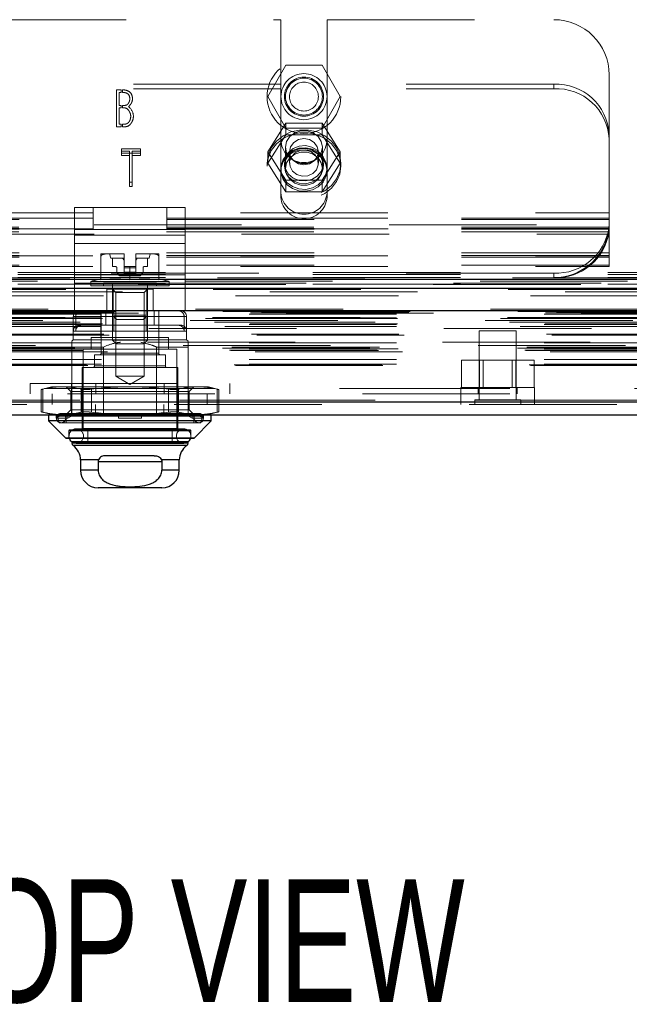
# Model space of a CAD drawing. Header units: inches. Extents: x 0.2 to 10.8, y 0.2 to 8.2.
# Tile 56 of 86: x 3.535 to 3.948, y 6.801 to 7.469. Entities that reach past the tile are written whole.
import ezdxf

# ---------------------------------------------------------------- set-up
doc = ezdxf.new("R2010")
doc.units = ezdxf.units.IN
doc.header["$MEASUREMENT"] = 0
doc.linetypes.add('HIDDEN', pattern=[0.075, 0.05, -0.025])
doc.layers.add('SLD-0', color=179, linetype='Continuous')
doc.layers.add('TEXT', color=140, linetype='Continuous')
doc.styles.add('SLDTEXTSTYLE0', font='TXT', dxfattribs={"width": 0.7})

msp = doc.modelspace()

# ---------------------------------------------------------------- linework, layer by layer
at = {"layer": 'SLD-0', "linetype": 'HIDDEN', "lineweight": 18}
for p, q in [((3.506932, 7.468689), (3.711882, 7.468689)), ((3.711882, 7.468689), (3.711882, 7.424907)), ((3.743132, 7.468689), (3.743132, 7.424907)), ((3.743132, 7.468689), (3.896907, 7.468689)), ((3.702912, 7.416489), (3.715209, 7.437789)), ((3.715209, 7.437789), (3.739804, 7.437789)), ((3.739804, 7.437789), (3.752102, 7.416489)), ((3.934407, 7.39092), (3.934407, 7.431189)), ((3.711882, 7.424907), (3.506932, 7.424907)), ((3.711882, 7.421864), (3.506932, 7.421864)), ((3.711882, 7.421864), (3.711882, 7.424907)), ((3.711882, 7.348226), (3.711882, 7.421864)), ((3.896907, 7.424907), (3.743132, 7.424907)), ((3.743132, 7.421864), (3.743132, 7.424907)), ((3.743132, 7.348226), (3.743132, 7.421864)), ((3.896907, 7.421864), (3.743132, 7.421864)), ((3.896907, 7.421864), (3.896907, 7.424907)), ((3.600412, 7.396105), (3.600412, 7.421105)), ((3.600412, 7.421105), (3.603601, 7.421105)), ((3.603601, 7.41929), (3.602285, 7.41929)), ((3.602285, 7.41929), (3.602285, 7.410584)), ((3.603601, 7.421105), (3.603601, 7.41929)), ((3.604601, 7.41929), (3.604601, 7.421096)), ((3.715209, 7.395189), (3.702912, 7.416489)), ((3.752102, 7.416489), (3.739804, 7.395189)), ((3.602285, 7.410584), (3.603601, 7.410584)), ((3.602285, 7.408866), (3.602285, 7.397862)), ((3.603601, 7.408866), (3.602285, 7.408866)), ((3.603601, 7.410584), (3.603601, 7.408866)), ((3.604601, 7.408866), (3.604601, 7.410584)), ((3.603601, 7.396105), (3.600412, 7.396105)), ((3.602285, 7.397862), (3.603601, 7.397862)), ((3.603601, 7.397862), (3.603601, 7.396105)), ((3.604601, 7.396105), (3.604601, 7.397862)), ((3.715209, 7.398436), (3.702912, 7.379132)), ((3.715209, 7.390618), (3.715209, 7.398436)), ((3.739804, 7.398436), (3.715209, 7.398436)), ((3.739804, 7.395189), (3.715209, 7.395189)), ((3.739804, 7.390618), (3.739804, 7.398436)), ((3.752102, 7.379132), (3.739804, 7.398436)), ((3.715209, 7.390618), (3.702912, 7.371313)), ((3.739804, 7.390618), (3.715209, 7.390618)), ((3.752102, 7.371313), (3.739804, 7.390618)), ((3.934407, 7.39092), (3.934407, 7.387877)), ((3.934407, 7.307488), (3.934407, 7.387877)), ((3.616694, 7.381133), (3.603837, 7.381133)), ((3.603837, 7.37809), (3.603837, 7.381133)), ((3.616694, 7.37809), (3.616694, 7.381133)), ((3.715007, 7.382217), (3.715007, 7.367689)), ((3.740007, 7.367689), (3.740007, 7.382217)), ((3.603837, 7.379488), (3.609319, 7.379488)), ((3.603837, 7.37809), (3.616694, 7.37809)), ((3.603837, 7.376445), (3.603837, 7.37809)), ((3.609319, 7.376445), (3.603837, 7.376445)), ((3.609319, 7.376445), (3.609319, 7.379488)), ((3.609319, 7.355432), (3.609319, 7.376445)), ((3.611095, 7.376445), (3.611095, 7.379488)), ((3.611095, 7.379488), (3.616694, 7.379488)), ((3.611095, 7.376445), (3.611095, 7.355432)), ((3.616694, 7.376445), (3.611095, 7.376445)), ((3.616694, 7.37809), (3.616694, 7.376445)), ((3.702912, 7.371313), (3.702912, 7.379132)), ((3.702912, 7.379132), (3.715209, 7.359827)), ((3.717712, 7.379132), (3.717712, 7.371313)), ((3.737302, 7.371313), (3.737302, 7.379132)), ((3.739804, 7.359827), (3.752102, 7.379132)), ((3.752102, 7.371313), (3.752102, 7.379132)), ((3.702507, 7.371313), (3.702507, 7.369411)), ((3.702912, 7.371313), (3.715209, 7.352009)), ((3.714257, 7.371313), (3.714257, 7.369411)), ((3.739804, 7.352009), (3.752102, 7.371313)), ((3.740757, 7.369411), (3.740757, 7.371313)), ((3.752507, 7.369411), (3.752507, 7.371313)), ((3.609319, 7.358475), (3.611095, 7.358475)), ((3.611095, 7.355432), (3.609319, 7.355432)), ((3.715209, 7.359827), (3.739804, 7.359827)), ((3.715209, 7.352009), (3.715209, 7.359827)), ((3.739804, 7.352009), (3.739804, 7.359827)), ((3.715209, 7.352009), (3.739804, 7.352009)), ((3.572044, 7.326241), (3.572044, 7.341241)), ((3.572044, 7.341241), (3.584544, 7.341241)), ((3.572048, 7.341241), (3.572048, 7.322489)), ((3.584544, 7.326241), (3.584544, 7.341241)), ((3.634544, 7.341241), (3.584544, 7.341241)), ((3.584548, 7.326241), (3.584548, 7.341241)), ((3.634544, 7.326241), (3.634544, 7.341241)), ((3.634544, 7.341241), (3.647044, 7.341241)), ((3.634548, 7.326241), (3.634548, 7.341241)), ((3.647044, 7.326241), (3.647044, 7.341241)), ((3.647044, 7.341241), (3.647048, 7.341241)), ((3.647048, 7.341241), (3.647048, 7.322489)), ((3.284407, 7.337589), (3.934407, 7.337589)), ((3.284407, 7.337589), (3.934407, 7.337589)), ((4.485207, 7.329489), (2.733607, 7.329489)), ((3.934407, 7.334144), (3.284407, 7.334144)), ((3.284407, 7.333989), (3.934407, 7.333989)), ((3.934407, 7.333132), (3.284407, 7.333132)), ((3.934278, 7.327908), (3.284535, 7.327908)), ((3.934407, 7.326944), (3.284407, 7.326944)), ((3.934407, 7.326607), (3.284407, 7.326607)), ((3.934278, 7.324866), (3.284535, 7.324866)), ((3.284666, 7.326789), (3.934148, 7.326789)), ((3.28527, 7.323189), (3.933544, 7.323189)), ((3.28527, 7.323189), (3.933544, 7.323189)), ((3.584544, 7.326241), (3.572044, 7.326241)), ((3.572044, 7.316865), (3.572044, 7.326241)), ((3.647044, 7.322489), (3.572044, 7.322489)), ((3.572048, 7.322489), (3.647048, 7.322489)), ((3.572048, 7.322489), (3.572048, 7.295618)), ((3.634544, 7.326241), (3.584544, 7.326241)), ((3.647044, 7.326241), (3.634544, 7.326241)), ((3.647044, 7.316865), (3.647044, 7.326241)), ((3.647044, 7.326241), (3.647048, 7.326241)), ((3.647048, 7.322489), (3.647048, 7.295618)), ((3.647044, 7.316865), (3.572044, 7.316865)), ((3.572044, 7.289994), (3.572044, 7.316865)), ((3.572048, 7.316865), (3.647048, 7.316865)), ((3.647044, 7.289994), (3.647044, 7.316865)), ((3.934407, 7.310531), (3.284407, 7.310531)), ((3.934407, 7.308789), (3.284407, 7.308789)), ((3.284407, 7.308452), (3.934407, 7.308452)), ((3.593984, 7.309824), (3.589861, 7.309824)), ((3.589861, 7.292168), (3.589861, 7.307932)), ((3.605422, 7.309824), (3.593984, 7.309824)), ((3.595766, 7.309824), (3.596554, 7.306871)), ((3.605609, 7.309824), (3.605422, 7.309824)), ((3.605609, 7.309824), (3.605422, 7.309824)), ((3.605609, 7.309823), (3.605609, 7.309824)), ((3.605609, 7.301163), (3.605609, 7.309823)), ((3.613669, 7.309824), (3.613483, 7.309824)), ((3.613483, 7.309823), (3.613483, 7.309824)), ((3.613669, 7.309824), (3.613483, 7.309824)), ((3.613483, 7.301163), (3.613483, 7.309823)), ((3.625108, 7.309824), (3.613669, 7.309824)), ((3.622538, 7.306871), (3.623325, 7.309824)), ((3.629231, 7.309824), (3.625108, 7.309824)), ((3.629231, 7.292168), (3.629231, 7.307932)), ((3.934407, 7.307488), (3.284407, 7.307488)), ((3.934407, 7.302264), (3.284407, 7.302264)), ((3.284407, 7.301252), (3.934407, 7.301252)), ((3.605609, 7.306871), (3.596554, 7.306871)), ((3.597735, 7.306871), (3.597735, 7.301163)), ((3.597735, 7.301163), (3.5999, 7.301163)), ((3.609546, 7.301163), (3.605609, 7.301163)), ((3.605609, 7.301163), (3.605609, 7.300375)), ((3.609546, 7.292168), (3.609546, 7.301163)), ((3.609546, 7.301163), (3.613483, 7.301163)), ((3.622538, 7.306871), (3.613483, 7.306871)), ((3.613483, 7.301163), (3.613483, 7.300375)), ((3.619191, 7.301163), (3.621357, 7.301163)), ((3.621357, 7.301163), (3.621357, 7.306871)), ((3.934407, 7.301252), (3.934407, 7.307488)), ((2.733607, 7.297289), (4.485207, 7.297289)), ((2.733607, 7.297289), (4.485207, 7.297289)), ((2.733607, 7.295767), (4.485207, 7.295767)), ((2.733698, 7.297289), (4.485116, 7.297289)), ((2.733698, 7.297289), (4.485116, 7.297289)), ((2.733698, 7.297289), (4.485116, 7.297289)), ((2.733698, 7.297289), (4.485116, 7.297289)), ((3.896907, 7.296731), (3.321907, 7.296731)), ((3.647044, 7.295618), (3.572044, 7.295618)), ((3.572048, 7.295618), (3.647048, 7.295618)), ((3.572048, 7.295618), (3.572048, 7.286241)), ((3.600687, 7.300375), (3.600687, 7.297321)), ((3.601033, 7.296486), (3.60231, 7.295209)), ((3.603145, 7.294863), (3.605609, 7.294863)), ((3.605609, 7.300375), (3.613483, 7.300375)), ((3.605609, 7.300375), (3.605609, 7.297321)), ((3.605609, 7.300375), (3.613483, 7.300375)), ((3.613483, 7.300375), (3.605609, 7.300375)), ((3.613483, 7.300375), (3.605609, 7.300375)), ((3.605609, 7.297321), (3.605609, 7.296486)), ((3.605609, 7.297321), (3.613483, 7.297321)), ((3.605609, 7.297321), (3.613483, 7.297321)), ((3.613483, 7.297321), (3.605609, 7.297321)), ((3.613483, 7.297321), (3.605609, 7.297321)), ((3.605609, 7.296486), (3.613483, 7.296486)), ((3.605609, 7.296486), (3.605609, 7.295209)), ((3.605609, 7.296486), (3.613483, 7.296486)), ((3.613483, 7.296486), (3.605609, 7.296486)), ((3.613483, 7.296486), (3.605609, 7.296486)), ((3.605609, 7.295209), (3.613483, 7.295209)), ((3.605609, 7.295209), (3.605609, 7.294863)), ((3.605609, 7.295209), (3.613483, 7.295209)), ((3.613483, 7.295209), (3.605609, 7.295209)), ((3.613483, 7.295209), (3.605609, 7.295209)), ((3.605609, 7.294863), (3.613483, 7.294863)), ((3.613483, 7.300375), (3.613483, 7.297321)), ((3.613483, 7.297321), (3.613483, 7.296486)), ((3.613483, 7.296486), (3.613483, 7.295209)), ((3.613483, 7.295209), (3.613483, 7.294863)), ((3.613483, 7.294863), (3.615946, 7.294863)), ((3.616781, 7.295209), (3.618058, 7.296486)), ((3.618404, 7.297321), (3.618404, 7.300375)), ((3.647048, 7.295618), (3.647048, 7.286241)), ((3.896907, 7.296731), (3.896907, 7.293689)), ((4.528969, 7.289861), (2.689795, 7.289861)), ((4.515142, 7.288992), (2.703619, 7.288992)), ((2.733607, 7.293689), (4.485207, 7.293689)), ((2.733607, 7.289347), (4.485207, 7.289347)), ((3.647044, 7.289994), (3.572044, 7.289994)), ((3.572044, 7.271241), (3.572044, 7.289994)), ((3.572048, 7.289994), (3.647048, 7.289994)), ((3.636121, 7.291101), (3.582971, 7.291101)), ((3.582971, 7.291101), (3.582971, 7.28817)), ((3.636121, 7.28817), (3.582971, 7.28817)), ((3.627459, 7.290139), (3.591632, 7.290139)), ((3.591632, 7.290139), (3.591632, 7.28817)), ((3.597735, 7.290139), (3.597735, 7.251216)), ((3.621357, 7.251216), (3.621357, 7.290139)), ((3.627459, 7.28817), (3.627459, 7.290139)), ((3.636121, 7.28817), (3.636121, 7.291101)), ((3.647044, 7.271241), (3.647044, 7.289994)), ((2.704471, 7.28404), (4.514294, 7.28404)), ((3.647044, 7.286241), (3.572044, 7.286241)), ((3.572048, 7.271241), (3.572048, 7.286241)), ((3.593794, 7.271241), (3.593794, 7.286241)), ((3.593798, 7.285808), (3.593798, 7.286241)), ((3.593798, 7.285808), (3.593798, 7.271241)), ((3.598066, 7.285808), (3.593798, 7.285808)), ((3.597735, 7.285808), (3.599867, 7.283676)), ((3.598066, 7.285808), (3.598066, 7.271241)), ((3.621026, 7.285808), (3.598066, 7.285808)), ((3.619225, 7.283676), (3.599867, 7.283676)), ((3.599867, 7.283676), (3.599867, 7.226757)), ((3.619225, 7.283676), (3.621357, 7.285808)), ((3.619225, 7.226757), (3.619225, 7.283676)), ((3.621026, 7.285808), (3.621026, 7.271241)), ((3.625294, 7.285808), (3.621026, 7.285808)), ((3.625294, 7.271241), (3.625294, 7.286241)), ((3.625298, 7.271241), (3.625298, 7.286241)), ((3.647048, 7.271241), (3.647048, 7.286241)), ((4.553997, 7.272375), (2.664768, 7.272375)), ((2.671299, 7.271216), (4.547466, 7.271216)), ((4.547214, 7.271248), (2.67155, 7.271248)), ((2.672455, 7.270674), (4.54631, 7.270674)), ((2.672455, 7.270674), (4.54631, 7.270674)), ((2.690339, 7.268857), (4.528426, 7.268857)), ((2.690339, 7.268857), (4.528426, 7.268857)), ((2.691339, 7.269869), (4.527426, 7.269869)), ((2.691339, 7.269869), (4.527426, 7.269869)), ((2.698635, 7.269953), (4.52013, 7.269953)), ((2.698635, 7.269953), (4.52013, 7.269953)), ((2.699562, 7.27061), (4.519203, 7.27061)), ((2.699562, 7.27061), (4.519203, 7.27061)), ((2.715366, 7.269575), (4.503466, 7.269575)), ((3.647044, 7.271241), (3.572044, 7.271241)), ((3.589861, 7.271241), (3.589861, 7.253131)), ((3.590058, 7.271241), (3.590058, 7.242501)), ((3.593237, 7.271241), (3.593237, 7.261399)), ((3.598544, 7.268241), (3.598544, 7.271241)), ((3.598544, 7.268241), (3.620544, 7.268241)), ((3.620544, 7.268241), (3.598544, 7.268241)), ((3.598548, 7.268241), (3.598548, 7.271241)), ((3.598548, 7.268241), (3.620548, 7.268241)), ((3.620548, 7.268241), (3.598548, 7.268241)), ((3.620544, 7.268241), (3.620544, 7.271241)), ((3.620548, 7.268241), (3.620548, 7.271241)), ((3.620569, 7.271241), (3.620569, 7.261399)), ((3.625855, 7.271241), (3.625855, 7.261399)), ((3.629034, 7.242501), (3.629034, 7.271241)), ((3.629231, 7.261399), (3.629231, 7.271241)), ((2.660717, 7.266054), (4.558048, 7.266054)), ((2.660717, 7.266054), (4.558048, 7.266054)), ((2.665572, 7.266565), (4.553193, 7.266565)), ((2.665679, 7.265953), (4.553085, 7.265953)), ((2.666799, 7.263489), (4.551966, 7.263489)), ((4.550445, 7.264628), (2.668367, 7.264628)), ((2.675856, 7.263452), (4.542909, 7.263452)), ((2.690339, 7.266369), (4.528426, 7.266369)), ((2.690339, 7.266369), (4.528426, 7.266369)), ((2.690339, 7.261869), (4.528426, 7.261869)), ((2.690339, 7.261869), (4.528426, 7.261869)), ((2.690839, 7.265869), (4.527926, 7.265869)), ((2.690839, 7.262369), (4.527926, 7.262369)), ((3.57116, 7.267304), (3.57116, 7.251556)), ((3.646315, 7.267304), (3.571341, 7.267304)), ((3.572777, 7.267304), (3.572777, 7.257462)), ((3.572777, 7.267304), (3.647751, 7.267304)), ((3.576908, 7.261399), (3.575097, 7.261399)), ((3.593237, 7.261399), (3.576908, 7.261399)), ((3.593237, 7.261399), (3.598522, 7.261399)), ((3.598522, 7.267304), (3.598522, 7.257462)), ((3.643995, 7.261399), (3.598522, 7.261399)), ((3.601544, 7.265241), (3.617544, 7.265241)), ((3.617544, 7.265241), (3.617548, 7.265241)), ((3.629231, 7.253131), (3.629231, 7.261399)), ((3.646315, 7.267304), (3.646315, 7.257462)), ((3.647932, 7.257462), (3.647932, 7.267304)), ((2.673965, 7.260608), (4.544793, 7.260608)), ((2.690339, 7.260461), (4.528426, 7.260461)), ((2.691854, 7.255456), (4.526979, 7.255456)), ((2.695493, 7.254646), (4.523272, 7.254646)), ((2.695493, 7.254646), (4.523272, 7.254646)), ((4.522402, 7.259128), (2.696365, 7.259128)), ((3.620569, 7.257462), (3.571335, 7.257462)), ((3.598522, 7.257462), (3.647757, 7.257462)), ((3.647932, 7.251556), (3.647932, 7.257462)), ((3.871366, 7.257575), (3.846366, 7.257575)), ((3.846366, 7.257575), (3.846366, 7.2107)), ((3.871366, 7.2107), (3.871366, 7.257575)), ((4.545552, 7.24763), (2.673221, 7.24763)), ((2.690339, 7.249456), (4.528426, 7.249456)), ((4.521508, 7.249838), (2.697268, 7.249838)), ((3.57116, 7.251556), (3.570176, 7.250572)), ((3.647932, 7.251556), (3.57116, 7.251556)), ((3.635727, 7.253131), (3.583365, 7.253131)), ((3.583365, 7.253131), (3.583365, 7.245257)), ((3.621357, 7.251216), (3.597735, 7.251216)), ((3.597735, 7.251216), (3.60015, 7.2488)), ((3.618941, 7.2488), (3.60015, 7.2488)), ((3.618941, 7.2488), (3.621357, 7.251216)), ((3.635727, 7.245257), (3.635727, 7.253131)), ((3.648916, 7.250572), (3.647932, 7.251556)), ((2.672276, 7.24588), (4.546489, 7.24588)), ((2.677133, 7.244478), (4.541647, 7.244478)), ((2.677955, 7.244186), (4.540816, 7.244186)), ((2.678638, 7.246581), (4.540126, 7.246581)), ((2.690339, 7.245322), (4.528426, 7.245322)), ((2.691441, 7.245314), (4.527311, 7.245314)), ((2.694378, 7.24325), (4.524387, 7.24325)), ((3.570176, 7.246635), (3.570176, 7.200375)), ((3.591504, 7.246635), (3.570176, 7.246635)), ((3.641239, 7.245257), (3.577853, 7.245257)), ((3.577853, 7.245257), (3.577853, 7.190533)), ((3.633561, 7.24132), (3.58553, 7.24132)), ((3.58553, 7.24132), (3.58553, 7.23384)), ((3.590058, 7.242501), (3.628852, 7.242501)), ((3.629034, 7.242501), (3.590239, 7.242501)), ((3.591504, 7.246635), (3.591504, 7.200375)), ((3.627587, 7.246635), (3.627587, 7.200375)), ((3.648916, 7.246635), (3.627587, 7.246635)), ((3.633561, 7.23384), (3.633561, 7.24132)), ((3.641239, 7.190533), (3.641239, 7.245257)), ((3.648916, 7.246635), (3.648916, 7.207575)), ((2.680201, 7.23456), (4.538564, 7.23456)), ((2.690339, 7.23808), (4.528426, 7.23808)), ((2.690339, 7.235041), (4.528426, 7.235041)), ((2.690339, 7.235041), (4.528426, 7.235041)), ((3.834271, 7.219275), (3.834271, 7.237775)), ((3.846568, 7.237775), (3.834271, 7.237775)), ((3.846568, 7.219275), (3.846568, 7.237775)), ((3.871163, 7.237775), (3.846568, 7.237775)), ((3.849071, 7.237775), (3.849071, 7.219275)), ((3.868661, 7.219275), (3.868661, 7.237775)), ((3.871163, 7.219275), (3.871163, 7.237775)), ((3.883461, 7.237775), (3.871163, 7.237775)), ((3.883461, 7.219275), (3.883461, 7.237775)), ((2.681078, 7.234041), (4.537687, 7.234041)), ((3.642026, 7.232659), (3.577065, 7.232659)), ((3.577065, 7.232659), (3.577065, 7.19132)), ((3.633561, 7.23384), (3.58553, 7.23384)), ((3.58553, 7.23384), (3.633561, 7.23384)), ((3.642026, 7.19132), (3.642026, 7.232659)), ((3.541846, 7.221975), (3.677246, 7.221975)), ((3.541846, 7.221975), (3.541846, 7.214775)), ((3.569996, 7.221975), (3.569996, 7.214775)), ((3.586446, 7.221975), (3.586446, 7.214775)), ((3.619225, 7.226757), (3.599867, 7.226757)), ((3.599867, 7.226757), (3.609546, 7.221169)), ((3.609546, 7.221169), (3.619225, 7.226757)), ((3.632645, 7.221975), (3.632645, 7.214775)), ((3.649096, 7.221975), (3.649096, 7.214775)), ((3.677246, 7.214775), (3.677246, 7.221975)), ((2.767166, 7.218375), (4.451666, 7.218375)), ((2.767166, 7.218375), (4.451666, 7.218375)), ((4.451599, 7.218375), (2.767166, 7.218375)), ((4.451599, 7.218375), (2.767166, 7.218375)), ((2.767166, 7.214775), (4.451666, 7.214775)), ((3.556396, 7.219667), (3.549392, 7.21779)), ((3.549392, 7.217814), (3.549392, 7.202621)), ((3.550447, 7.202398), (3.550447, 7.218037)), ((3.550447, 7.202398), (3.550447, 7.218037)), ((3.550447, 7.202398), (3.550447, 7.218037)), ((3.550447, 7.202398), (3.550447, 7.218037)), ((3.563517, 7.219667), (3.556396, 7.219667)), ((3.556849, 7.214775), (3.556849, 7.207575)), ((3.556916, 7.214775), (3.556916, 7.207575)), ((3.609546, 7.219667), (3.563517, 7.219667)), ((3.566239, 7.219667), (3.569435, 7.21647)), ((3.574809, 7.21647), (3.569435, 7.21647)), ((3.569435, 7.21647), (3.569435, 7.203966)), ((3.649656, 7.21647), (3.574809, 7.21647)), ((3.576587, 7.202398), (3.576587, 7.218037)), ((3.576587, 7.202398), (3.576587, 7.218037)), ((3.576587, 7.202398), (3.576587, 7.218037)), ((3.576587, 7.202398), (3.576587, 7.218037)), ((3.583406, 7.202398), (3.583406, 7.218037)), ((3.583406, 7.202398), (3.583406, 7.218037)), ((3.583406, 7.202398), (3.583406, 7.218037)), ((3.583406, 7.202398), (3.583406, 7.218037)), ((3.655575, 7.219667), (3.609546, 7.219667)), ((3.635686, 7.202398), (3.635686, 7.218037)), ((3.635686, 7.202398), (3.635686, 7.218037)), ((3.635686, 7.202398), (3.635686, 7.218037)), ((3.635686, 7.202398), (3.635686, 7.218037)), ((3.642505, 7.202398), (3.642505, 7.218037)), ((3.642505, 7.202398), (3.642505, 7.218037)), ((3.642505, 7.202398), (3.642505, 7.218037)), ((3.642505, 7.202398), (3.642505, 7.218037)), ((3.649656, 7.21647), (3.652853, 7.219667)), ((3.649656, 7.203966), (3.649656, 7.21647)), ((3.662695, 7.219667), (3.655575, 7.219667)), ((3.661849, 7.207575), (3.661849, 7.214775)), ((3.661916, 7.207575), (3.661916, 7.214775)), ((3.669699, 7.21779), (3.662695, 7.219667)), ((3.668645, 7.202398), (3.668645, 7.218037)), ((3.668645, 7.202398), (3.668645, 7.218037)), ((3.668645, 7.202398), (3.668645, 7.218037)), ((3.668645, 7.202398), (3.668645, 7.218037)), ((3.669699, 7.202621), (3.669699, 7.217814)), ((3.833832, 7.214775), (3.833832, 7.207575)), ((3.883866, 7.219275), (3.833866, 7.219275)), ((3.833866, 7.219275), (3.833866, 7.214775)), ((3.833899, 7.214775), (3.833899, 7.207575)), ((3.845616, 7.219275), (3.845616, 7.214775)), ((3.872116, 7.214775), (3.872116, 7.219275)), ((3.883832, 7.207575), (3.883832, 7.214775)), ((3.883866, 7.214775), (3.883866, 7.219275)), ((3.883899, 7.207575), (3.883899, 7.214775)), ((4.543096, 7.21055), (2.675669, 7.21055)), ((2.675669, 7.21055), (4.543096, 7.21055)), ((2.675669, 7.2093), (4.543096, 7.2093)), ((4.539562, 7.207575), (2.679203, 7.207575)), ((3.569816, 7.207575), (3.569816, 7.200375)), ((3.586266, 7.207575), (3.586266, 7.200375)), ((3.632465, 7.207575), (3.632465, 7.200375)), ((3.648916, 7.207575), (3.648916, 7.200375)), ((3.874491, 7.2107), (3.843241, 7.2107)), ((3.843241, 7.2107), (3.843241, 7.207575)), ((3.874491, 7.207575), (3.874491, 7.2107)), ((3.549392, 7.202646), (3.556396, 7.200769)), ((3.55958, 7.198407), (3.55958, 7.200924)), ((3.55958, 7.200924), (3.560088, 7.200769)), ((3.656199, 7.201556), (3.562892, 7.201556)), ((3.569435, 7.203966), (3.566239, 7.200769)), ((3.567454, 7.200924), (3.567962, 7.200769)), ((3.567454, 7.198407), (3.567454, 7.200924)), ((3.574809, 7.203966), (3.569435, 7.203966)), ((3.649656, 7.203966), (3.574809, 7.203966)), ((3.601672, 7.200924), (3.601672, 7.200769)), ((3.61742, 7.200924), (3.61742, 7.200769)), ((3.652853, 7.200769), (3.649656, 7.203966)), ((3.651638, 7.200924), (3.65113, 7.200769)), ((3.651638, 7.200924), (3.651638, 7.198407)), ((3.659512, 7.200924), (3.659004, 7.200769)), ((3.659512, 7.200924), (3.659512, 7.198407)), ((3.662695, 7.200769), (3.669699, 7.202646)), ((3.560088, 7.200769), (3.556396, 7.200769)), ((3.564011, 7.200769), (3.55958, 7.198407)), ((3.567454, 7.198407), (3.55958, 7.198407)), ((3.560088, 7.200769), (3.564011, 7.200769)), ((3.560474, 7.199765), (3.658441, 7.199765)), ((3.560474, 7.199765), (3.561514, 7.195257)), ((3.658618, 7.199765), (3.56065, 7.199765)), ((3.657577, 7.195257), (3.561514, 7.195257)), ((3.564011, 7.200769), (3.567962, 7.200769)), ((3.566239, 7.200375), (3.566239, 7.195257)), ((3.571885, 7.200769), (3.567454, 7.198407)), ((3.609546, 7.200769), (3.567962, 7.200769)), ((3.601672, 7.198407), (3.601672, 7.200769)), ((3.61742, 7.198407), (3.601672, 7.198407)), ((3.65113, 7.200769), (3.609546, 7.200769)), ((3.61742, 7.198407), (3.61742, 7.200769)), ((3.651638, 7.198407), (3.647206, 7.200769)), ((3.65113, 7.200769), (3.65508, 7.200769)), ((3.651638, 7.198407), (3.659512, 7.198407)), ((3.652853, 7.195257), (3.652853, 7.200375)), ((3.659512, 7.198407), (3.65508, 7.200769)), ((3.659004, 7.200769), (3.65508, 7.200769)), ((3.657577, 7.195257), (3.658618, 7.199765)), ((3.662695, 7.200769), (3.659004, 7.200769)), ((3.650884, 7.189745), (3.568207, 7.189745)), ((3.568207, 7.189745), (3.650884, 7.189745)), ((3.568207, 7.189745), (3.568207, 7.184627)), ((3.650097, 7.190533), (3.568995, 7.190533)), ((3.645963, 7.191088), (3.573128, 7.191088)), ((3.642026, 7.19132), (3.577065, 7.19132)), ((3.577065, 7.19132), (3.642026, 7.19132)), ((3.581002, 7.190533), (3.581002, 7.182265)), ((3.638089, 7.182265), (3.638089, 7.190533)), ((3.650884, 7.184627), (3.650884, 7.189745)), ((3.566008, 7.184858), (3.652908, 7.184858)), ((3.566008, 7.184858), (3.653083, 7.184858)), ((3.570176, 7.182265), (3.570176, 7.18223)), ((3.570176, 7.181376), (3.648738, 7.181376)), ((3.570176, 7.181376), (3.648916, 7.181376)), ((3.573128, 7.181245), (3.645963, 7.181245)), ((3.648916, 7.18223), (3.648916, 7.182265)), ((3.571019, 7.179761), (3.647898, 7.179761)), ((3.571019, 7.179761), (3.648072, 7.179761)), ((3.588202, 7.170068), (3.576081, 7.170068)), ((3.576081, 7.170068), (3.588202, 7.170068)), ((3.587982, 7.168879), (3.63111, 7.168879)), ((3.63111, 7.168879), (3.587982, 7.168879)), ((3.63111, 7.168879), (3.587982, 7.168879)), ((3.63089, 7.170068), (3.64301, 7.170068)), ((3.63089, 7.170068), (3.64301, 7.170068)), ((3.587982, 7.162974), (3.576081, 7.162974)), ((3.576081, 7.162974), (3.587982, 7.162974)), ((3.63111, 7.162974), (3.64301, 7.162974)), ((3.63111, 7.162974), (3.64301, 7.162974))]:
    msp.add_line(p, q, dxfattribs=at)
at = {"layer": 'SLD-0', "linetype": 'Continuous', "lineweight": 25}
for p, q in [((2.733607, 7.292724), (4.485207, 7.292724)), ((2.733607, 7.286489), (4.485207, 7.286489)), ((4.553997, 7.271125), (2.664768, 7.271125)), ((4.543096, 7.2093), (2.675669, 7.2093)), ((4.539562, 7.200375), (2.679203, 7.200375)), ((3.554428, 7.200375), (3.554428, 7.196438)), ((3.554428, 7.196438), (3.566008, 7.184858)), ((3.664664, 7.196438), (3.554428, 7.196438)), ((3.653083, 7.184858), (3.664664, 7.196438)), ((3.664664, 7.196438), (3.664664, 7.200375)), ((3.653083, 7.184858), (3.566008, 7.184858)), ((3.652527, 7.184627), (3.566565, 7.184627)), ((3.648916, 7.182265), (3.570176, 7.182265)), ((3.570176, 7.18223), (3.570176, 7.181376)), ((3.648916, 7.181376), (3.570176, 7.181376)), ((3.648916, 7.181376), (3.648916, 7.18223)), ((3.648072, 7.179761), (3.571019, 7.179761)), ((3.576081, 7.170068), (3.576081, 7.162974)), ((3.588202, 7.170068), (3.576081, 7.170068)), ((3.587982, 7.168879), (3.63111, 7.168879)), ((3.587982, 7.168879), (3.587982, 7.162974)), ((3.625971, 7.172816), (3.59312, 7.172816)), ((3.64301, 7.170068), (3.63089, 7.170068)), ((3.63111, 7.168879), (3.63111, 7.162974)), ((3.64301, 7.162974), (3.64301, 7.170068)), ((3.587982, 7.162974), (3.576081, 7.162974)), ((3.64301, 7.162974), (3.63111, 7.162974)), ((3.631199, 7.151163), (3.587892, 7.151163))]:
    msp.add_line(p, q, dxfattribs=at)
at = {"layer": 'SLD-0', "linetype": 'HIDDEN', "lineweight": 18, "flags": 128}
for points in [[(3.702507, 7.371313), (3.703233, 7.376736), (3.70537, 7.381843), (3.708794, 7.386338), (3.713305, 7.38996), (3.718642, 7.392498), (3.724493, 7.393806), (3.73052, 7.393806), (3.736372, 7.392498), (3.741708, 7.38996), (3.74622, 7.386338), (3.749643, 7.381843), (3.75178, 7.376736), (3.752507, 7.371313), (3.75178, 7.365891), (3.749643, 7.360784), (3.74622, 7.356288), (3.741708, 7.352666), (3.736372, 7.350128), (3.73052, 7.348821), (3.724493, 7.348821), (3.718642, 7.350128), (3.713305, 7.352666), (3.708794, 7.356288), (3.70537, 7.360784), (3.703233, 7.365891), (3.702507, 7.371313)], [(3.702507, 7.369411), (3.703233, 7.374834), (3.70537, 7.379941), (3.708794, 7.384436), (3.713305, 7.388058), (3.718642, 7.390597), (3.724493, 7.391904), (3.73052, 7.391904), (3.736372, 7.390597), (3.741708, 7.388058), (3.74622, 7.384436), (3.749643, 7.379941), (3.75178, 7.374834), (3.752507, 7.369411), (3.75178, 7.363989), (3.749643, 7.358882), (3.74622, 7.354387), (3.741708, 7.350764), (3.736372, 7.348226), (3.73052, 7.346919), (3.724493, 7.346919), (3.718642, 7.348226), (3.713305, 7.350764), (3.708794, 7.354387), (3.70537, 7.358882), (3.703233, 7.363989), (3.702507, 7.369411)], [(3.740007, 7.382217), (3.739253, 7.386091), (3.737082, 7.389499), (3.733757, 7.392028), (3.729677, 7.393373), (3.725336, 7.393373), (3.721257, 7.392028), (3.717931, 7.389499), (3.715761, 7.386091), (3.715007, 7.382217), (3.715761, 7.378342), (3.717931, 7.374935), (3.721257, 7.372406), (3.725336, 7.37106), (3.729677, 7.37106), (3.733757, 7.372406), (3.737082, 7.374935), (3.739253, 7.378342), (3.740007, 7.382217)], [(3.737302, 7.379132), (3.736556, 7.382529), (3.734433, 7.385409), (3.731255, 7.387333), (3.727507, 7.388009), (3.723758, 7.387333), (3.720581, 7.385409), (3.718457, 7.382529), (3.717712, 7.379132), (3.718457, 7.375734), (3.720581, 7.372854), (3.723758, 7.37093), (3.727507, 7.370254), (3.731255, 7.37093), (3.734433, 7.372854), (3.736556, 7.375734), (3.737302, 7.379132)], [(3.743132, 7.367689), (3.742438, 7.371863), (3.740417, 7.375666), (3.737249, 7.378761), (3.733215, 7.380871), (3.728674, 7.381811), (3.72403, 7.381495), (3.719694, 7.379953), (3.716053, 7.377321), (3.713429, 7.373833), (3.712056, 7.3698), (3.712056, 7.365579), (3.713429, 7.361545), (3.716053, 7.358057), (3.719694, 7.355425), (3.72403, 7.353883), (3.728674, 7.353568), (3.733215, 7.354507), (3.737249, 7.356618), (3.740417, 7.359712), (3.742438, 7.363515), (3.743132, 7.367689)], [(3.714257, 7.371313), (3.714975, 7.375212), (3.717051, 7.378689), (3.72026, 7.381366), (3.724254, 7.382954), (3.728601, 7.383281), (3.732829, 7.38231), (3.736481, 7.380148), (3.73916, 7.377029), (3.740576, 7.37329), (3.740576, 7.369337), (3.73916, 7.365598), (3.736481, 7.362478), (3.732829, 7.360316), (3.728601, 7.359346), (3.724254, 7.359672), (3.72026, 7.36126), (3.717051, 7.363937), (3.714975, 7.367414), (3.714257, 7.371313)], [(3.714257, 7.369411), (3.714975, 7.373311), (3.717051, 7.376787), (3.72026, 7.379465), (3.724254, 7.381053), (3.728601, 7.381379), (3.732829, 7.380409), (3.736481, 7.378246), (3.73916, 7.375127), (3.740576, 7.371388), (3.740576, 7.367435), (3.73916, 7.363696), (3.736481, 7.360576), (3.732829, 7.358414), (3.728601, 7.357444), (3.724254, 7.35777), (3.72026, 7.359358), (3.717051, 7.362036), (3.714975, 7.365512), (3.714257, 7.369411)], [(3.743132, 7.366369), (3.742438, 7.370543), (3.740417, 7.374346), (3.737249, 7.37744), (3.733215, 7.379551), (3.728674, 7.38049), (3.72403, 7.380175), (3.719694, 7.378632), (3.716053, 7.376001), (3.713429, 7.372513), (3.712056, 7.368479), (3.712056, 7.364258), (3.713429, 7.360224), (3.716053, 7.356737), (3.719694, 7.354105), (3.72403, 7.352563), (3.728674, 7.352247), (3.733215, 7.353186), (3.737249, 7.355297), (3.740417, 7.358391), (3.742438, 7.362194), (3.743132, 7.366369)], [(3.740007, 7.367689), (3.739253, 7.371564), (3.737082, 7.374971), (3.733757, 7.3775), (3.729677, 7.378846), (3.725336, 7.378846), (3.721257, 7.3775), (3.717931, 7.374971), (3.715761, 7.371564), (3.715007, 7.367689), (3.715761, 7.363815), (3.717931, 7.360407), (3.721257, 7.357878), (3.725336, 7.356532), (3.729677, 7.356532), (3.733757, 7.357878), (3.737082, 7.360407), (3.739253, 7.363815), (3.740007, 7.367689)], [(3.732404, 7.379001), (3.728785, 7.380115), (3.724972, 7.379888), (3.721544, 7.378356), (3.719024, 7.375752), (3.717796, 7.372472), (3.718046, 7.369016), (3.719736, 7.365909), (3.722609, 7.363625), (3.726228, 7.362512), (3.730042, 7.362738), (3.73347, 7.36427), (3.73599, 7.366875), (3.737218, 7.370154), (3.736968, 7.373611), (3.735278, 7.376717), (3.732404, 7.379001)], [(4.56882, 7.29347), (3.624578, 7.29347), (2.649959, 7.29347)], [(4.546869, 7.291201), (3.624578, 7.291202), (2.671901, 7.291201)], [(4.515172, 7.288992), (3.624578, 7.288991), (2.703625, 7.288992)], [(2.66603, 7.285566), (3.531707, 7.285569), (4.552727, 7.285566)], [(2.666033, 7.285566), (3.64928, 7.285566), (4.552734, 7.285566)], [(2.681081, 7.281317), (3.594195, 7.281317), (4.537692, 7.281317)], [(2.691601, 7.281295), (3.594195, 7.281295), (4.52716, 7.281295)], [(3.570176, 7.18223), (3.571245, 7.18162), (3.573128, 7.181245)], [(3.645963, 7.181245), (3.647846, 7.18162), (3.648916, 7.18223)]]:
    msp.add_lwpolyline(points, dxfattribs=at)
at = {"layer": 'SLD-0', "linetype": 'HIDDEN', "lineweight": 18}
for radius in [0.025, 0.015625, 0.01325, 0.0125, 0.009795]:
    msp.add_circle((3.727507, 7.416489), radius, dxfattribs=at)
for centre, radius, start, end in [((3.896907, 7.431189), 0.0375, 0, 90), ((3.898581, 7.389073), 0.035873, 2.952141, 92.675337), ((3.898581, 7.38603), 0.035873, 2.952141, 92.675337), ((3.727507, 7.387439), 0.015625, 180, 0), ((3.727507, 7.352386), 0.015665, 184.087218, 355.912782), ((3.727507, 7.349343), 0.015665, 184.087218, 355.912782), ((3.898397, 7.332933), 0.036232, 267.643484, 352.029065), ((3.898397, 7.32989), 0.036232, 267.643484, 352.029065), ((3.896907, 7.331189), 0.0375, 270, 347.682234), ((3.605424, 7.295877), 0.013947, 89.241065, 90.006107), ((3.605424, 7.295877), 0.013947, 89.241066, 90.006106), ((3.613667, 7.295877), 0.013947, 89.993894, 90.758934), ((3.613667, 7.295877), 0.013947, 89.993893, 90.758935), ((3.5999, 7.300375), 0.000787, 0, 90), ((3.619191, 7.300375), 0.000787, 90, 180), ((3.601869, 7.297321), 0.001181, 180, 225), ((3.603145, 7.296044), 0.001181, 225, 270), ((3.615946, 7.296044), 0.001181, 270, 315), ((3.617223, 7.297321), 0.001181, 315, 0), ((3.609546, 7.2028), 0.092213, 102.326046, 106.74966), ((3.599703, 7.225217), 0.06767, 81.636738, 98.363262), ((3.619388, 7.225217), 0.06767, 81.636738, 98.363262), ((3.609546, 7.2028), 0.092213, 73.25034, 77.673954), ((3.575097, 7.267304), 0.003937, 90, 180), ((3.601544, 7.268241), 0.003, 180, 270), ((3.601548, 7.268241), 0.003, 180, 270), ((3.617544, 7.268241), 0.003, 270, 0), ((3.617548, 7.268241), 0.003, 270, 0), ((3.643995, 7.267304), 0.003937, 0, 90), ((3.575097, 7.257462), 0.003937, 90, 180), ((3.643995, 7.257462), 0.003937, 0, 90), ((3.588876, 7.242501), 0.001181, 270, 0), ((3.630215, 7.242501), 0.001181, 180, 270), ((3.584349, 7.23384), 0.001181, 270, 0), ((3.634743, 7.23384), 0.001181, 180, 270), ((3.562892, 7.198407), 0.00315, 90, 270), ((3.562892, 7.198407), 0.00315, 270, 90), ((3.656199, 7.198407), 0.00315, 90, 270), ((3.656199, 7.198407), 0.00315, 270, 90), ((3.559706, 7.199588), 0.000787, 13, 90), ((3.659385, 7.199588), 0.000787, 90, 167), ((3.573128, 7.186167), 0.004921, 90, 198.228053), ((3.568995, 7.189745), 0.000787, 90, 180), ((3.573128, 7.186167), 0.004921, 270, 90), ((3.577853, 7.19132), 0.000787, 180, 270), ((3.645963, 7.186167), 0.004921, 90, 270), ((3.641239, 7.19132), 0.000787, 270, 0), ((3.645963, 7.186167), 0.004921, 341.771947, 90), ((3.650097, 7.189745), 0.000787, 0, 90)]:
    msp.add_arc(centre, radius, start, end, dxfattribs=at)
at = {"layer": 'SLD-0', "linetype": 'Continuous', "lineweight": 25}
for centre, radius, start, end in [((3.566565, 7.185415), 0.000787, 225, 270), ((3.573128, 7.186167), 0.004921, 198.228053, 233.130102), ((3.572144, 7.181376), 0.001969, 180, 235.150095), ((3.646947, 7.181376), 0.001969, 304.849905, 0), ((3.645963, 7.186167), 0.004921, 306.869898, 341.771947), ((3.652527, 7.185415), 0.000787, 270, 315), ((3.56427, 7.170068), 0.011811, 0, 55.150095), ((3.654821, 7.170068), 0.011811, 124.849905, 180), ((3.587892, 7.162974), 0.011811, 180, 270), ((3.631199, 7.162974), 0.011811, 270, 0)]:
    msp.add_arc(centre, radius, start, end, dxfattribs=at)
at = {"layer": 'SLD-0', "linetype": 'HIDDEN', "lineweight": 18}
for points, knots in [([(3.604601, 7.421096), (3.606338, 7.421037), (3.609122, 7.420301), (3.610999, 7.41791), (3.61133, 7.414854), (3.611085, 7.413211), (3.61053, 7.412106), (3.610342, 7.411823), (3.609882, 7.411149), (3.609267, 7.410363), (3.608597, 7.40958)], [0, 0, 0, 0, 0.25, 0.5, 0.625, 0.75, 0.8125, 0.84375, 0.875, 1, 1, 1, 1]), ([(3.609427, 7.415005), (3.609427, 7.416479), (3.608824, 7.418122), (3.607027, 7.419034), (3.605721, 7.419277), (3.604911, 7.41929), (3.604601, 7.41929)], [0, 0, 0, 0, 0.5, 0.75, 0.875, 1, 1, 1, 1]), ([(3.604601, 7.410584), (3.605238, 7.410584), (3.606582, 7.410447), (3.607843, 7.410987), (3.608726, 7.412299), (3.609251, 7.413461), (3.609427, 7.414387), (3.609427, 7.415005)], [0, 0, 0, 0, 0.25, 0.5, 0.625, 0.75, 1, 1, 1, 1]), ([(3.610064, 7.403151), (3.610064, 7.403864), (3.609862, 7.404934), (3.609237, 7.406297), (3.608275, 7.407796), (3.606781, 7.408956), (3.605348, 7.408866), (3.604601, 7.408866)], [0, 0, 0, 0, 0.25, 0.375, 0.5, 0.75, 1, 1, 1, 1]), ([(3.604601, 7.397862), (3.605337, 7.397862), (3.606872, 7.397715), (3.608391, 7.398607), (3.609323, 7.399977), (3.60988, 7.401249), (3.610064, 7.402368), (3.610064, 7.403151)], [0, 0, 0, 0, 0.25, 0.5, 0.625, 0.75, 1, 1, 1, 1]), ([(3.611879, 7.403151), (3.611879, 7.402216), (3.611609, 7.400818), (3.610775, 7.399069), (3.609447, 7.39716), (3.607509, 7.39592), (3.605568, 7.396105), (3.604601, 7.396105)], [0, 0, 0, 0, 0.25, 0.375, 0.5, 0.75, 1, 1, 1, 1]), ([(3.933544, 7.323189), (3.933706, 7.323933), (3.933843, 7.324669), (3.934071, 7.326124), (3.934161, 7.326851), (3.934296, 7.328224), (3.934341, 7.328876), (3.934396, 7.330107), (3.934407, 7.330677), (3.934407, 7.331189)], [0, 0, 0, 0, 0.25, 0.25, 0.5, 0.5, 0.75, 0.75, 1, 1, 1, 1]), ([(3.593984, 7.309824), (3.59319, 7.309824), (3.592396, 7.30977), (3.591242, 7.309425), (3.590863, 7.309265), (3.590368, 7.308894), (3.590211, 7.308744), (3.589964, 7.308381), (3.589876, 7.308165), (3.589861, 7.307932)], [0, 0, 0, 0, 0.5, 0.5, 0.75, 0.75, 0.875, 0.875, 1, 1, 1, 1]), ([(3.589861, 7.307932), (3.589861, 7.308165), (3.589861, 7.308381), (3.589861, 7.308743), (3.589861, 7.308892), (3.589861, 7.309267), (3.589861, 7.309425), (3.589861, 7.30977), (3.589861, 7.309824), (3.589861, 7.309824)], [0, 0, 0, 0, 0.125, 0.125, 0.25, 0.25, 0.5, 0.5, 1, 1, 1, 1]), ([(3.629231, 7.307932), (3.629215, 7.308165), (3.629127, 7.308381), (3.628881, 7.308743), (3.628726, 7.308892), (3.628225, 7.309267), (3.627848, 7.309425), (3.626695, 7.30977), (3.625901, 7.309824), (3.625108, 7.309824)], [0, 0, 0, 0, 0.125, 0.125, 0.25, 0.25, 0.5, 0.5, 1, 1, 1, 1]), ([(3.629231, 7.309824), (3.629231, 7.309824), (3.629231, 7.30977), (3.629231, 7.309425), (3.629231, 7.309265), (3.629231, 7.308894), (3.629231, 7.308744), (3.629231, 7.308381), (3.629231, 7.308165), (3.629231, 7.307932)], [0, 0, 0, 0, 0.5, 0.5, 0.75, 0.75, 0.875, 0.875, 1, 1, 1, 1]), ([(3.576908, 7.271241), (3.576375, 7.271241), (3.575854, 7.271146), (3.574863, 7.270766), (3.574408, 7.270485), (3.573248, 7.269406), (3.572777, 7.268372), (3.572777, 7.267304)], [0, 0, 0, 0, 0.25, 0.25, 0.5, 0.5, 1, 1, 1, 1]), ([(3.598522, 7.267304), (3.598522, 7.267838), (3.598522, 7.268361), (3.598522, 7.269326), (3.598522, 7.269765), (3.598522, 7.270481), (3.598522, 7.270766), (3.598522, 7.271144), (3.598522, 7.271241), (3.598522, 7.271241)], [0, 0, 0, 0, 0.25, 0.25, 0.5, 0.5, 0.75, 0.75, 1, 1, 1, 1]), ([(3.642183, 7.271241), (3.642716, 7.271241), (3.643238, 7.271146), (3.644228, 7.270766), (3.644683, 7.270485), (3.645844, 7.269406), (3.646315, 7.268372), (3.646315, 7.267304)], [0, 0, 0, 0, 0.25, 0.25, 0.5, 0.5, 1, 1, 1, 1]), ([(3.576908, 7.261399), (3.576375, 7.261399), (3.575854, 7.261303), (3.574863, 7.260923), (3.574408, 7.260642), (3.573248, 7.259563), (3.572777, 7.258529), (3.572777, 7.257462)], [0, 0, 0, 0, 0.25, 0.25, 0.5, 0.5, 1, 1, 1, 1]), ([(3.620569, 7.257462), (3.620569, 7.257995), (3.620569, 7.258519), (3.620569, 7.259484), (3.620569, 7.259922), (3.620569, 7.260639), (3.620569, 7.260923), (3.620569, 7.261301), (3.620569, 7.261399), (3.620569, 7.261399)], [0, 0, 0, 0, 0.25, 0.25, 0.5, 0.5, 0.75, 0.75, 1, 1, 1, 1]), ([(3.642183, 7.261399), (3.642716, 7.261399), (3.643238, 7.261303), (3.644228, 7.260923), (3.644683, 7.260642), (3.645844, 7.259563), (3.646315, 7.258529), (3.646315, 7.257462)], [0, 0, 0, 0, 0.25, 0.25, 0.5, 0.5, 1, 1, 1, 1]), ([(3.570176, 7.250461), (3.570176, 7.250395), (3.570176, 7.250247), (3.570176, 7.248543), (3.570176, 7.247083), (3.570176, 7.246635)], [0, 0, 0, 0, 0.357677, 0.8029983, 1, 1, 1, 1]), ([(3.591504, 7.246635), (3.594144, 7.247705), (3.597927, 7.249238), (3.601962, 7.249698), (3.603181, 7.249838)], [0, 0, 0, 0, 0.6979058, 1, 1, 1, 1]), ([(3.616864, 7.249838), (3.619328, 7.249297), (3.622987, 7.248494), (3.626454, 7.247093), (3.627587, 7.246635)], [0, 0, 0, 0, 0.6733099, 1, 1, 1, 1]), ([(3.648916, 7.250461), (3.648916, 7.250395), (3.648916, 7.250247), (3.648916, 7.248543), (3.648916, 7.247083), (3.648916, 7.246635)], [0, 0, 0, 0, 0.357677, 0.8029983, 1, 1, 1, 1]), ([(3.550447, 7.218037), (3.550057, 7.217946), (3.549439, 7.2178), (3.549481, 7.21781), (3.549496, 7.217814)], [0, 0, 0, 0, 0.6304092, 1, 1, 1, 1]), ([(3.583406, 7.218037), (3.582716, 7.217956), (3.582039, 7.217895), (3.580711, 7.217811), (3.580065, 7.21779), (3.578878, 7.21779), (3.578321, 7.217811), (3.577353, 7.217894), (3.576932, 7.217956), (3.576587, 7.218037)], [0, 0, 0, 0, 0.25, 0.25, 0.5, 0.5, 0.75, 0.75, 1, 1, 1, 1]), ([(3.642505, 7.218037), (3.64216, 7.217956), (3.641744, 7.217895), (3.640773, 7.217811), (3.640219, 7.21779), (3.639032, 7.21779), (3.638383, 7.217811), (3.637061, 7.217894), (3.636376, 7.217956), (3.635686, 7.218037)], [0, 0, 0, 0, 0.25, 0.25, 0.5, 0.5, 0.75, 0.75, 1, 1, 1, 1]), ([(3.669595, 7.217814), (3.669621, 7.217808), (3.669708, 7.217788), (3.669203, 7.217905), (3.668719, 7.21802), (3.668645, 7.218037)], [0, 0, 0, 0, 0.2606229, 0.8863852, 1, 1, 1, 1]), ([(3.549496, 7.202621), (3.54947, 7.202627), (3.549383, 7.202648), (3.549889, 7.20253), (3.550373, 7.202416), (3.550447, 7.202398)], [0, 0, 0, 0, 0.26062288, 0.88638517, 1, 1, 1, 1]), ([(3.576587, 7.202398), (3.576932, 7.20248), (3.577348, 7.202541), (3.578319, 7.202624), (3.578873, 7.202646), (3.580059, 7.202646), (3.580708, 7.202624), (3.582031, 7.202542), (3.582716, 7.20248), (3.583406, 7.202398)], [0, 0, 0, 0, 0.25, 0.25, 0.5, 0.5, 0.75, 0.75, 1, 1, 1, 1]), ([(3.635686, 7.202398), (3.636376, 7.20248), (3.637053, 7.202541), (3.638381, 7.202624), (3.639026, 7.202646), (3.640213, 7.202646), (3.640771, 7.202624), (3.641738, 7.202542), (3.64216, 7.20248), (3.642505, 7.202398)], [0, 0, 0, 0, 0.25, 0.25, 0.5, 0.5, 0.75, 0.75, 1, 1, 1, 1]), ([(3.668645, 7.202398), (3.669034, 7.20249), (3.669653, 7.202635), (3.669611, 7.202625), (3.669595, 7.202621)], [0, 0, 0, 0, 0.6304092, 1, 1, 1, 1])]:
    msp.add_open_spline(points, degree=3, knots=knots, dxfattribs=at)
for points in [[(3.608597, 7.40958), (3.610798, 7.407785), (3.611879, 7.405642), (3.611879, 7.403151)], [(3.604583, 7.306871), (3.60492, 7.306401), (3.605261, 7.305934), (3.605609, 7.305473)], [(3.613483, 7.305473), (3.613831, 7.305934), (3.614172, 7.306401), (3.614508, 7.306871)], [(3.563517, 7.219667), (3.559143, 7.219667), (3.554788, 7.219064), (3.550447, 7.218037)], [(3.576587, 7.218037), (3.572245, 7.219064), (3.56789, 7.219667), (3.563517, 7.219667)], [(3.609546, 7.219667), (3.600799, 7.219667), (3.592089, 7.219064), (3.583406, 7.218037)], [(3.635686, 7.218037), (3.627002, 7.219064), (3.618293, 7.219667), (3.609546, 7.219667)], [(3.655575, 7.219667), (3.651201, 7.219667), (3.646846, 7.219064), (3.642505, 7.218037)], [(3.668645, 7.218037), (3.664303, 7.219064), (3.659948, 7.219667), (3.655575, 7.219667)], [(3.55958, 7.200924), (3.556525, 7.201164), (3.553482, 7.20168), (3.550447, 7.202398)], [(3.563517, 7.200769), (3.559143, 7.200769), (3.554788, 7.201371), (3.550447, 7.202398)], [(3.576587, 7.202398), (3.573552, 7.20168), (3.570508, 7.201164), (3.567454, 7.200924)], [(3.583406, 7.202398), (3.592089, 7.201371), (3.600799, 7.200769), (3.609546, 7.200769)], [(3.609546, 7.200769), (3.618293, 7.200769), (3.627002, 7.201371), (3.635686, 7.202398)], [(3.642505, 7.202398), (3.64554, 7.20168), (3.648583, 7.201164), (3.651638, 7.200924)], [(3.668645, 7.202398), (3.664303, 7.201371), (3.659948, 7.200769), (3.655575, 7.200769)], [(3.659512, 7.200924), (3.662566, 7.201164), (3.665609, 7.20168), (3.668645, 7.202398)]]:
    msp.add_open_spline(points, degree=3, dxfattribs=at)
at = {"layer": 'SLD-0', "linetype": 'Continuous', "lineweight": 25}
for points in [[(3.588202, 7.170068), (3.58806, 7.169697), (3.587982, 7.169294), (3.587982, 7.168879)], [(3.63089, 7.170068), (3.631031, 7.169697), (3.63111, 7.169294), (3.63111, 7.168879)]]:
    msp.add_open_spline(points, degree=3, dxfattribs=at)
for points, knots in [([(3.59312, 7.172816), (3.592598, 7.172816), (3.592092, 7.172785), (3.591119, 7.172627), (3.590645, 7.172498), (3.589774, 7.172094), (3.589372, 7.171815), (3.588691, 7.171075), (3.588409, 7.170608), (3.588202, 7.170068)], [0, 0, 0, 0, 0.25, 0.25, 0.5, 0.5, 0.75, 0.75, 1, 1, 1, 1]), ([(3.625971, 7.172816), (3.626493, 7.172816), (3.626999, 7.172785), (3.627973, 7.172627), (3.628446, 7.172498), (3.629317, 7.172094), (3.629719, 7.171815), (3.6304, 7.171075), (3.630683, 7.170608), (3.63089, 7.170068)], [0, 0, 0, 0, 0.25, 0.25, 0.5, 0.5, 0.75, 0.75, 1, 1, 1, 1]), ([(3.587982, 7.162974), (3.587982, 7.162404), (3.588045, 7.161846), (3.58829, 7.160752), (3.588474, 7.16021), (3.588944, 7.159183), (3.589227, 7.158698), (3.589881, 7.157779), (3.590252, 7.157344), (3.591443, 7.156152), (3.592357, 7.155481), (3.594312, 7.154359), (3.595337, 7.153914), (3.597452, 7.153184), (3.598549, 7.152899), (3.600742, 7.152454), (3.601842, 7.152292), (3.605151, 7.151927), (3.607368, 7.151837), (3.611812, 7.151839), (3.61405, 7.151933), (3.618486, 7.152435), (3.620702, 7.152848), (3.623845, 7.153951), (3.624871, 7.154404), (3.626807, 7.155532), (3.627705, 7.156199), (3.629283, 7.1578), (3.62993, 7.158699), (3.630627, 7.160235), (3.630807, 7.16077), (3.631047, 7.161854), (3.63111, 7.162407), (3.63111, 7.162974)], [0, 0, 0, 0, 0.03125, 0.03125, 0.0625, 0.0625, 0.09375, 0.09375, 0.125, 0.125, 0.1875, 0.1875, 0.25, 0.25, 0.3125, 0.3125, 0.375, 0.375, 0.5, 0.5, 0.625, 0.625, 0.75, 0.75, 0.8125, 0.8125, 0.875, 0.875, 0.9375, 0.9375, 0.96875, 0.96875, 1, 1, 1, 1])]:
    msp.add_open_spline(points, degree=3, knots=knots, dxfattribs=at)

# ---------------------------------------------------------------- texts
at = {"layer": 'TEXT', "insert": (3.64581, 6.885524), "char_height": 0.0833333, "attachment_point": 2, "style": 'SLDTEXTSTYLE0'}
msp.add_mtext('TOP VIEW', dxfattribs=at)

doc.saveas('drawing.dxf')
